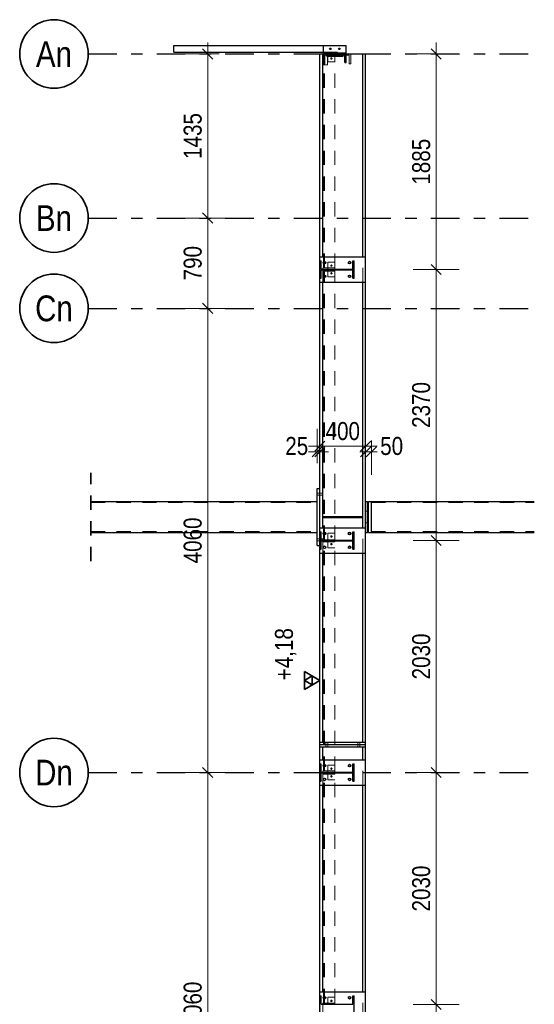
# Model space of a CAD drawing. Header units: millimetres. Extents: x -39 to 84, y 0 to 66.
# Tile 35 of 92: x -9.13 to -4.62, y 28.61 to 37.22. Entities that reach past the tile are written whole.
import ezdxf
from ezdxf.enums import TextEntityAlignment as Align

# ---------------------------------------------------------------- set-up
doc = ezdxf.new("R2010")
doc.units = ezdxf.units.MM
doc.linetypes.add('DASHDOT', pattern=[1, 0.5, -0.25, 0, -0.25])
doc.linetypes.add('HIDDEN', pattern=[0.375, 0.25, -0.125])
for name, color, linetype, lineweight in [('01_Neubau Raumschraffuren', 7, 'Continuous', 20), ('2D-NovaObj-A_Wanddurchbruch', 7, 'Continuous', 20), ('Achsen', 7, 'Continuous', 20), ('Geschnittene Kanten', 7, 'Continuous', 20), ('Schraffuren', 7, 'Continuous', 20)]:
    doc.layers.add(name, color=color, linetype=linetype, lineweight=lineweight)
doc.styles.add('Arial Narrow', font='ARIALN.TTF')
doc.dimstyles.new('Arch_Strakon_dimstyle', dxfattribs={"dimtxt": 15.75, "dimasz": 1, "dimexe": 1.25, "dimexo": 0.0625, "dimgap": 1, "dimtad": 0, "dimdec": 5, "dimzin": 12, "dimdsep": 46, "dimtxsty": 'Arial Narrow', "dimblk": 'Arrowhead_Tick', "dimsah": 1, "dimcen": 0, "dimse1": 1, "dimse2": 1, "dimclrd": 6, "dimclrt": 2, "dimazin": 0, "dimtfac": 1, "dimtdec": 4, "dimtmove": 0, "dimatfit": 3, "dimldrblk": 'NONE', "dimfxl": 1, "dimtvp": 1, "dimtolj": 1, "dimtzin": 0, "dimlwd": 13, "dimarcsym": 2})

# ---------------------------------------------------------------- blocks, each defined once
blk = doc.blocks.new('Arrowhead_Tick')
at = {"color": 0, "linetype": 'Continuous', "lineweight": -2}
for p, q in [((0, 20), (0, -10)), ((-1, 0), (0, 0)), ((10, 0), (0, 0))]:
    blk.add_line(p, q, dxfattribs=at)
at = {"color": 2, "linetype": 'Continuous', "lineweight": 35}
blk.add_line((4.42, 4.42), (-4.42, -4.42), dxfattribs=at)
blk = doc.blocks.new('*D78')
at = {"layer": '2D-NovaObj-A_Wanddurchbruch', "color": 6, "linetype": 'Continuous', "lineweight": 13}
blk.add_line((-7.4836, 26.5859), (-7.4836, 30.6259), dxfattribs=at)
at = {"layer": 'Defpoints', "color": 0}
for p in [(-8.5291, 30.6359), (-7.4836, 30.6359), (-8.5291, 26.5759)]:
    blk.add_point(p, dxfattribs=at)
at = {"layer": '2D-NovaObj-A_Wanddurchbruch', "color": 6, "lineweight": 13, "xscale": 0.01, "yscale": 0.01, "zscale": 0.01}
for p, rotation in [((-7.4836, 30.6359), 90), ((-7.4836, 26.5759), 270)]:
    blk.add_blockref('Arrowhead_Tick', p, dxfattribs=dict(at, rotation=rotation))
at = {"layer": '2D-NovaObj-A_Wanddurchbruch', "color": 2, "lineweight": 35, "insert": (-7.614, 28.6059), "char_height": 0.1575, "attachment_point": 5, "rotation": 90, "style": 'Arial Narrow'}
blk.add_mtext('\\A1;4060', dxfattribs=at)
blk = doc.blocks.new('_None')
blk = doc.blocks.new('*D79')
at = {"layer": '2D-NovaObj-A_Wanddurchbruch', "color": 6, "linetype": 'Continuous', "lineweight": 13}
blk.add_line((-7.4836, 30.6459), (-7.4836, 34.6859), dxfattribs=at)
at = {"layer": 'Defpoints', "color": 0}
for p in [(-8.5291, 34.6959), (-7.4836, 34.6959), (-8.5291, 30.6359)]:
    blk.add_point(p, dxfattribs=at)
at = {"layer": '2D-NovaObj-A_Wanddurchbruch', "color": 6, "lineweight": 13, "xscale": 0.01, "yscale": 0.01, "zscale": 0.01}
for p, rotation in [((-7.4836, 34.6959), 90), ((-7.4836, 30.6359), 270)]:
    blk.add_blockref('Arrowhead_Tick', p, dxfattribs=dict(at, rotation=rotation))
at = {"layer": '2D-NovaObj-A_Wanddurchbruch', "color": 2, "lineweight": 35, "insert": (-7.614, 32.6659), "char_height": 0.1575, "attachment_point": 5, "rotation": 90, "style": 'Arial Narrow'}
blk.add_mtext('\\A1;4060', dxfattribs=at)
blk = doc.blocks.new('*D80')
at = {"layer": '2D-NovaObj-A_Wanddurchbruch', "color": 6, "linetype": 'Continuous', "lineweight": 13}
blk.add_line((-7.4836, 34.7059), (-7.4836, 35.4759), dxfattribs=at)
at = {"layer": 'Defpoints', "color": 0}
for p in [(-8.5291, 35.4859), (-7.4836, 35.4859), (-8.5291, 34.6959)]:
    blk.add_point(p, dxfattribs=at)
at = {"layer": '2D-NovaObj-A_Wanddurchbruch', "color": 6, "lineweight": 13, "xscale": 0.01, "yscale": 0.01, "zscale": 0.01}
for p, rotation in [((-7.4836, 35.4859), 90), ((-7.4836, 34.6959), 270)]:
    blk.add_blockref('Arrowhead_Tick', p, dxfattribs=dict(at, rotation=rotation))
at = {"layer": '2D-NovaObj-A_Wanddurchbruch', "color": 2, "lineweight": 35, "insert": (-7.614, 35.0909), "char_height": 0.1575, "attachment_point": 5, "rotation": 90, "style": 'Arial Narrow'}
blk.add_mtext('\\A1;790', dxfattribs=at)
blk = doc.blocks.new('*D81')
at = {"layer": '2D-NovaObj-A_Wanddurchbruch', "color": 6, "linetype": 'Continuous', "lineweight": 13}
blk.add_line((-7.4836, 35.4959), (-7.4836, 36.9109), dxfattribs=at)
at = {"layer": 'Defpoints', "color": 0}
for p in [(-8.5291, 36.9209), (-7.4836, 36.9209), (-8.5291, 35.4859)]:
    blk.add_point(p, dxfattribs=at)
at = {"layer": '2D-NovaObj-A_Wanddurchbruch', "color": 6, "lineweight": 13, "xscale": 0.01, "yscale": 0.01, "zscale": 0.01}
for p, rotation in [((-7.4836, 36.9209), 89.9999999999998), ((-7.4836, 35.4859), 269.9999999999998)]:
    blk.add_blockref('Arrowhead_Tick', p, dxfattribs=dict(at, rotation=rotation))
at = {"layer": '2D-NovaObj-A_Wanddurchbruch', "color": 2, "lineweight": 35, "insert": (-7.614, 36.2034), "char_height": 0.1575, "attachment_point": 5, "rotation": 90, "style": 'Arial Narrow'}
blk.add_mtext('\\A1;1435', dxfattribs=at)
blk = doc.blocks.new('*D93')
at = {"layer": '2D-NovaObj-A_Wanddurchbruch', "color": 6, "linetype": 'Continuous', "lineweight": 13}
blk.add_line((-5.4836, 26.5859), (-5.4836, 28.5959), dxfattribs=at)
at = {"layer": 'Defpoints', "color": 0}
for p in [(-6.201, 28.6059), (-5.4836, 28.6059), (-6.201, 26.5759)]:
    blk.add_point(p, dxfattribs=at)
at = {"layer": '2D-NovaObj-A_Wanddurchbruch', "color": 6, "lineweight": 13, "xscale": 0.01, "yscale": 0.01, "zscale": 0.01}
for p, rotation in [((-5.4836, 28.6059), 90), ((-5.4836, 26.5759), 270)]:
    blk.add_blockref('Arrowhead_Tick', p, dxfattribs=dict(at, rotation=rotation))
at = {"layer": '2D-NovaObj-A_Wanddurchbruch', "color": 2, "lineweight": 35, "insert": (-5.614, 27.5909), "char_height": 0.1575, "attachment_point": 5, "rotation": 90, "style": 'Arial Narrow'}
blk.add_mtext('\\A1;2030', dxfattribs=at)
blk = doc.blocks.new('*D94')
at = {"layer": '2D-NovaObj-A_Wanddurchbruch', "color": 6, "linetype": 'Continuous', "lineweight": 13}
blk.add_line((-5.4836, 28.6159), (-5.4836, 30.6259), dxfattribs=at)
at = {"layer": 'Defpoints', "color": 0}
for p in [(-5.9771, 30.6359), (-5.4836, 30.6359), (-6.201, 28.6059)]:
    blk.add_point(p, dxfattribs=at)
at = {"layer": '2D-NovaObj-A_Wanddurchbruch', "color": 6, "lineweight": 13, "xscale": 0.01, "yscale": 0.01, "zscale": 0.01}
for p, rotation in [((-5.4836, 30.6359), 90), ((-5.4836, 28.6059), 270)]:
    blk.add_blockref('Arrowhead_Tick', p, dxfattribs=dict(at, rotation=rotation))
at = {"layer": '2D-NovaObj-A_Wanddurchbruch', "color": 2, "lineweight": 35, "insert": (-5.614, 29.6209), "char_height": 0.1575, "attachment_point": 5, "rotation": 90, "style": 'Arial Narrow'}
blk.add_mtext('\\A1;2030', dxfattribs=at)
blk = doc.blocks.new('*D95')
at = {"layer": '2D-NovaObj-A_Wanddurchbruch', "color": 6, "linetype": 'Continuous', "lineweight": 13}
blk.add_line((-5.4836, 30.6459), (-5.4836, 32.6559), dxfattribs=at)
at = {"layer": 'Defpoints', "color": 0}
for p in [(-6.201, 32.6659), (-5.4836, 32.6659), (-5.9771, 30.6359)]:
    blk.add_point(p, dxfattribs=at)
at = {"layer": '2D-NovaObj-A_Wanddurchbruch', "color": 6, "lineweight": 13, "xscale": 0.01, "yscale": 0.01, "zscale": 0.01}
for p, rotation in [((-5.4836, 32.6659), 90), ((-5.4836, 30.6359), 270)]:
    blk.add_blockref('Arrowhead_Tick', p, dxfattribs=dict(at, rotation=rotation))
at = {"layer": '2D-NovaObj-A_Wanddurchbruch', "color": 2, "lineweight": 35, "insert": (-5.614, 31.6509), "char_height": 0.1575, "attachment_point": 5, "rotation": 90, "style": 'Arial Narrow'}
blk.add_mtext('\\A1;2030', dxfattribs=at)
blk = doc.blocks.new('*D96')
at = {"layer": '2D-NovaObj-A_Wanddurchbruch', "color": 6, "linetype": 'Continuous', "lineweight": 13}
blk.add_line((-5.4836, 32.6759), (-5.4836, 35.0259), dxfattribs=at)
at = {"layer": 'Defpoints', "color": 0}
for p in [(-6.201, 35.0359), (-5.4836, 35.0359), (-6.201, 32.6659)]:
    blk.add_point(p, dxfattribs=at)
at = {"layer": '2D-NovaObj-A_Wanddurchbruch', "color": 6, "lineweight": 13, "xscale": 0.01, "yscale": 0.01, "zscale": 0.01}
for p, rotation in [((-5.4836, 35.0359), 90), ((-5.4836, 32.6659), 270)]:
    blk.add_blockref('Arrowhead_Tick', p, dxfattribs=dict(at, rotation=rotation))
at = {"layer": '2D-NovaObj-A_Wanddurchbruch', "color": 2, "lineweight": 35, "insert": (-5.614, 33.8509), "char_height": 0.1575, "attachment_point": 5, "rotation": 90, "style": 'Arial Narrow'}
blk.add_mtext('\\A1;2370', dxfattribs=at)
blk = doc.blocks.new('*D97')
at = {"layer": '2D-NovaObj-A_Wanddurchbruch', "color": 6, "linetype": 'Continuous', "lineweight": 13}
blk.add_line((-5.4836, 35.0459), (-5.4836, 36.9109), dxfattribs=at)
at = {"layer": 'Defpoints', "color": 0}
for p in [(-6.231, 36.9209), (-5.4836, 36.9209), (-6.201, 35.0359)]:
    blk.add_point(p, dxfattribs=at)
at = {"layer": '2D-NovaObj-A_Wanddurchbruch', "color": 6, "lineweight": 13, "xscale": 0.01, "yscale": 0.01, "zscale": 0.01}
for p, rotation in [((-5.4836, 36.9209), 89.99999999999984), ((-5.4836, 35.0359), 269.9999999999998)]:
    blk.add_blockref('Arrowhead_Tick', p, dxfattribs=dict(at, rotation=rotation))
at = {"layer": '2D-NovaObj-A_Wanddurchbruch', "color": 2, "lineweight": 35, "insert": (-5.614, 35.9784), "char_height": 0.1575, "attachment_point": 5, "rotation": 90, "style": 'Arial Narrow'}
blk.add_mtext('\\A1;1885', dxfattribs=at)
blk = doc.blocks.new('*D118')
at = {"color": 6, "linetype": 'Continuous', "lineweight": 13}
for p, q in [((-6.536, 33.4411), (-6.546, 33.4411)), ((-6.526, 33.4411), (-6.501, 33.4411)), ((-6.491, 33.4411), (-6.481, 33.4411))]:
    blk.add_line(p, q, dxfattribs=at)
at = {"layer": 'Defpoints', "color": 0}
for p in [(-6.501, 33.4411), (-6.501, 33.1207), (-6.526, 32.6623)]:
    blk.add_point(p, dxfattribs=at)
at = {"color": 6, "lineweight": 13, "xscale": 0.01, "yscale": 0.01, "zscale": 0.01}
blk.add_blockref('Arrowhead_Tick', (-6.526, 33.4411), dxfattribs=at)
at = {"color": 6, "lineweight": 13, "xscale": 0.01, "yscale": 0.01, "zscale": 0.01, "rotation": 180}
blk.add_blockref('Arrowhead_Tick', (-6.501, 33.4411), dxfattribs=at)
at = {"color": 2, "lineweight": 35, "insert": (-6.7039, 33.4911), "char_height": 0.1575, "attachment_point": 5, "style": 'Arial Narrow'}
blk.add_mtext('\\A1;25', dxfattribs=at)
blk = doc.blocks.new('*D119')
at = {"color": 6, "linetype": 'Continuous', "lineweight": 13}
blk.add_line((-6.491, 33.4911), (-6.111, 33.4911), dxfattribs=at)
at = {"layer": 'Defpoints', "color": 0}
for p in [(-6.101, 33.4911), (-6.501, 33.1207), (-6.101, 32.7759)]:
    blk.add_point(p, dxfattribs=at)
at = {"color": 6, "lineweight": 13, "xscale": 0.01, "yscale": 0.01, "zscale": 0.01}
blk.add_blockref('Arrowhead_Tick', (-6.101, 33.4911), dxfattribs=at)
at = {"color": 6, "lineweight": 13, "xscale": 0.01, "yscale": 0.01, "zscale": 0.01, "rotation": 180}
blk.add_blockref('Arrowhead_Tick', (-6.501, 33.4911), dxfattribs=at)
at = {"color": 2, "lineweight": 35, "insert": (-6.301, 33.6215), "char_height": 0.1575, "attachment_point": 5, "style": 'Arial Narrow'}
blk.add_mtext('\\A1;400', dxfattribs=at)
blk = doc.blocks.new('*D120')
at = {"color": 6, "linetype": 'Continuous', "lineweight": 13}
for p, q in [((-6.111, 33.4411), (-6.121, 33.4411)), ((-6.101, 33.4411), (-6.051, 33.4411)), ((-6.041, 33.4411), (-6.031, 33.4411))]:
    blk.add_line(p, q, dxfattribs=at)
at = {"layer": 'Defpoints', "color": 0}
for p in [(-6.051, 33.4411), (-6.101, 32.7759), (-6.051, 32.7342)]:
    blk.add_point(p, dxfattribs=at)
at = {"color": 6, "lineweight": 13, "xscale": 0.01, "yscale": 0.01, "zscale": 0.01}
blk.add_blockref('Arrowhead_Tick', (-6.101, 33.4411), dxfattribs=at)
at = {"color": 6, "lineweight": 13, "xscale": 0.01, "yscale": 0.01, "zscale": 0.01, "rotation": 180}
blk.add_blockref('Arrowhead_Tick', (-6.051, 33.4411), dxfattribs=at)
at = {"color": 2, "lineweight": 35, "insert": (-5.873, 33.4911), "char_height": 0.1575, "attachment_point": 5, "style": 'Arial Narrow'}
blk.add_mtext('\\A1;50', dxfattribs=at)

msp = doc.modelspace()

# ---------------------------------------------------------------- hatches: boundary and pattern name
at = {"layer": 'Schraffuren', "lineweight": 13, "true_color": 0x4682b4}
for points in [[(-6.2824718, 36.8458999), (-6.2709718, 36.8458999), (-6.2709718, 36.9208999), (-6.4709718, 36.9208999), (-6.4709718, 36.8458999), (-6.4594718, 36.8458999), (-6.4594718, 36.9123999), (-6.2824718, 36.9123999)], [(-6.2116718, 34.96093), (-6.2009718, 34.96093), (-6.2009718, 35.11093), (-6.2116718, 35.11093), (-6.2116718, 35.03948), (-6.4902718, 35.03948), (-6.4902718, 35.11093), (-6.5009718, 35.11093), (-6.5009718, 34.96093), (-6.4902718, 34.96093), (-6.4902718, 35.03238), (-6.2116718, 35.03238)], [(-6.2116718, 32.5908999), (-6.2009718, 32.5908999), (-6.2009718, 32.7408999), (-6.2116718, 32.7408999), (-6.2116718, 32.6694499), (-6.4902718, 32.6694499), (-6.4902718, 32.7408999), (-6.5009718, 32.7408999), (-6.5009718, 32.5908999), (-6.4902718, 32.5908999), (-6.4902718, 32.6623499), (-6.2116718, 32.6623499)], [(-6.2116718, 30.5608999), (-6.2009718, 30.5608999), (-6.2009718, 30.7108999), (-6.2116718, 30.7108999), (-6.2116718, 30.6394499), (-6.4902718, 30.6394499), (-6.4902718, 30.7108999), (-6.5009718, 30.7108999), (-6.5009718, 30.5608999), (-6.4902718, 30.5608999), (-6.4902718, 30.6323499), (-6.2116718, 30.6323499)], [(-6.2116718, 28.5308999), (-6.2009718, 28.5308999), (-6.2009718, 28.6808999), (-6.2116718, 28.6808999), (-6.2116718, 28.6094499), (-6.4902718, 28.6094499), (-6.4902718, 28.6808999), (-6.5009718, 28.6808999), (-6.5009718, 28.5308999), (-6.4902718, 28.5308999), (-6.4902718, 28.6023499), (-6.2116718, 28.6023499)]]:
    msp.add_hatch(color=145, dxfattribs=at).paths.add_polyline_path(points)

# ---------------------------------------------------------------- linework, layer by layer
at = {"color": 3, "linetype": 'Continuous', "lineweight": 25}
for p, q in [((-7.7809718, 36.9358999), (-7.7809718, 36.9958999)), ((-7.7809718, 36.9958999), (-6.4709718, 36.9958999)), ((-6.4709718, 36.9308999), (-6.4709718, 36.9958999)), ((-6.4709718, 36.9958999), (-6.2709718, 36.9958999)), ((-6.2709718, 36.9308999), (-6.2709718, 36.9958999)), ((-7.7809718, 36.9358999), (-6.4709718, 36.9358999)), ((-6.5009718, 35.14593), (-6.5009718, 36.9208999)), ((-6.5009718, 36.9208999), (-6.4769718, 36.9208999)), ((-6.4769718, 35.14593), (-6.4769718, 36.9208999)), ((-6.4769718, 36.9208999), (-6.4709718, 36.9208999)), ((-6.4709718, 36.9208999), (-6.4709718, 36.9308999)), ((-6.4709718, 36.9308999), (-6.2709718, 36.9308999)), ((-6.4409718, 36.9023999), (-6.4409718, 36.9123999)), ((-6.4409718, 36.9023999), (-6.3009718, 36.9023999)), ((-6.3009718, 36.9023999), (-6.3009718, 36.9123999)), ((-6.2709718, 36.9208999), (-6.2709718, 36.9308999)), ((-6.2709718, 36.9208999), (-6.1249718, 36.9208999)), ((-6.1249718, 35.14593), (-6.1249718, 36.9208999)), ((-6.1249718, 36.9208999), (-6.1009718, 36.9208999)), ((-6.1009718, 35.14593), (-6.1009718, 36.9208999)), ((-6.5009718, 35.11093), (-6.5009718, 35.14593)), ((-6.5009718, 35.14593), (-6.1009718, 35.14593)), ((-6.1009718, 34.92593), (-6.1009718, 35.14593)), ((-6.5009718, 34.92593), (-6.5009718, 34.96093)), ((-6.5009718, 33.1207158), (-6.5009718, 34.92593)), ((-6.5009718, 34.92593), (-6.1009718, 34.92593)), ((-6.4769718, 32.8757158), (-6.4769718, 34.92593)), ((-6.1249718, 32.8757158), (-6.1249718, 34.92593)), ((-6.1009718, 32.7758999), (-6.1009718, 34.92593)), ((-6.5259718, 32.6207158), (-6.5259718, 33.1207158)), ((-6.5259718, 33.1207158), (-6.5009718, 33.1207158)), ((-6.5009718, 32.7758999), (-6.5009718, 33.1207158)), ((-8.5053429, 33.0072158), (-6.5259718, 33.0072158)), ((-6.1009718, 33.0061672), (-6.0859718, 33.0061672)), ((-6.0859718, 33.0058896), (-6.0859718, 33.0061672)), ((-6.0859718, 33.0004173), (-6.0859718, 33.0058896)), ((-6.0859718, 32.9899606), (-6.0859718, 33.0004173)), ((-6.0859718, 32.9749215), (-6.0859718, 32.9899606)), ((-6.0759718, 33.0058896), (-6.0759718, 33.0061672)), ((-6.0759718, 33.0061672), (-6.0509718, 33.0061672)), ((-6.0759718, 33.0004173), (-6.0759718, 33.0058896)), ((-6.0759718, 32.9899606), (-6.0759718, 33.0004173)), ((-6.0759718, 32.9749215), (-6.0759718, 32.9899606)), ((-6.0509718, 33.0072158), (-4.6243362, 33.0072158)), ((-6.0509718, 33.0059044), (-6.0509718, 33.0072158)), ((-6.0509718, 33.0058896), (-6.0509718, 33.0059044)), ((-6.0509718, 33.0056535), (-6.0509718, 33.0058896)), ((-6.0509718, 33.004593), (-6.0509718, 33.0056535)), ((-6.0509718, 33.0007092), (-6.0509718, 33.004593)), ((-6.0509718, 33.0004173), (-6.0509718, 33.0007092)), ((-6.0509718, 32.9999662), (-6.0509718, 33.0004173)), ((-6.0509718, 32.9968253), (-6.0509718, 32.9999662)), ((-6.0509718, 32.9905184), (-6.0509718, 32.9968253)), ((-6.0509718, 32.9899606), (-6.0509718, 32.9905184)), ((-6.0509718, 32.9893119), (-6.0509718, 32.9899606)), ((-6.0509718, 32.9842114), (-6.0509718, 32.9893119)), ((-6.0859718, 32.9558777), (-6.0859718, 32.9749215)), ((-6.0859718, 32.9335613), (-6.0859718, 32.9558777)), ((-6.0859718, 32.9088297), (-6.0859718, 32.9335613)), ((-6.0859718, 32.9207158), (-6.0759718, 32.9207158)), ((-6.0859718, 32.8826335), (-6.0859718, 32.9088297)), ((-6.0759718, 32.9558777), (-6.0759718, 32.9749215)), ((-6.0759718, 32.9335613), (-6.0759718, 32.9558777)), ((-6.0759718, 32.9088297), (-6.0759718, 32.9335613)), ((-6.0759718, 32.8826335), (-6.0759718, 32.9088297)), ((-6.0509718, 32.9757236), (-6.0509718, 32.9842114)), ((-6.0509718, 32.9749215), (-6.0509718, 32.9757236)), ((-6.0509718, 32.9741), (-6.0509718, 32.9749215)), ((-6.0509718, 32.9672359), (-6.0509718, 32.9741)), ((-6.0509718, 32.9568935), (-6.0509718, 32.9672359)), ((-6.0509718, 32.9558777), (-6.0509718, 32.9568935)), ((-6.0509718, 32.9549151), (-6.0509718, 32.9558777)), ((-6.0509718, 32.9465511), (-6.0509718, 32.9549151)), ((-6.0509718, 32.9347516), (-6.0509718, 32.9465511)), ((-6.0509718, 32.9335613), (-6.0509718, 32.9347516)), ((-6.0509718, 32.9324945), (-6.0509718, 32.9335613)), ((-6.0509718, 32.9229521), (-6.0509718, 32.9324945)), ((-6.0509718, 32.9101488), (-6.0509718, 32.9229521)), ((-6.0509718, 32.9088297), (-6.0509718, 32.9101488)), ((-6.0509718, 32.9076997), (-6.0509718, 32.9088297)), ((-6.0509718, 32.8973456), (-6.0509718, 32.9076997)), ((-6.4769718, 32.8657158), (-6.4769718, 32.8757158)), ((-6.4769718, 32.8757158), (-6.1249718, 32.8757158)), ((-6.4769718, 32.7758999), (-6.4769718, 32.8657158)), ((-6.4769718, 32.8657158), (-6.1249718, 32.8657158)), ((-6.1249718, 32.8657158), (-6.1249718, 32.8757158)), ((-6.1249718, 32.7758999), (-6.1249718, 32.8657158)), ((-6.0859718, 32.8559792), (-6.0859718, 32.8826335)), ((-6.0859718, 32.8298913), (-6.0859718, 32.8559792)), ((-6.0859718, 32.8053722), (-6.0859718, 32.8298913)), ((-6.0859718, 32.8207158), (-6.0759718, 32.8207158)), ((-6.0759718, 32.8559792), (-6.0759718, 32.8826335)), ((-6.0759718, 32.8298913), (-6.0759718, 32.8559792)), ((-6.0759718, 32.8053722), (-6.0759718, 32.8298913)), ((-6.0509718, 32.8840307), (-6.0509718, 32.8973456)), ((-6.0509718, 32.8826335), (-6.0509718, 32.8840307)), ((-6.0509718, 32.8814837), (-6.0509718, 32.8826335)), ((-6.0509718, 32.8707158), (-6.0509718, 32.8814837)), ((-6.0509718, 32.8574009), (-6.0509718, 32.8707158)), ((-6.0509718, 32.8559792), (-6.0509718, 32.8574009)), ((-6.0509718, 32.8548539), (-6.0509718, 32.8559792)), ((-6.0509718, 32.844086), (-6.0509718, 32.8548539)), ((-6.0509718, 32.8312827), (-6.0509718, 32.844086)), ((-6.0509718, 32.8298913), (-6.0509718, 32.8312827)), ((-6.0509718, 32.8288336), (-6.0509718, 32.8298913)), ((-6.0509718, 32.8184795), (-6.0509718, 32.8288336)), ((-6.0509718, 32.80668), (-6.0509718, 32.8184795)), ((-8.5053429, 32.7342158), (-6.5259718, 32.7342158)), ((-6.5009718, 32.7408999), (-6.5009718, 32.7758999)), ((-6.5009718, 32.7758999), (-6.1009718, 32.7758999)), ((-6.1009718, 32.5558999), (-6.1009718, 32.7758999)), ((-6.1009718, 32.7352644), (-6.0859718, 32.7352644)), ((-6.0859718, 32.7833642), (-6.0859718, 32.8053722)), ((-6.0859718, 32.7647131), (-6.0859718, 32.7833642)), ((-6.0859718, 32.7501357), (-6.0859718, 32.7647131)), ((-6.0859718, 32.740192), (-6.0859718, 32.7501357)), ((-6.0859718, 32.7352644), (-6.0859718, 32.740192)), ((-6.0759718, 32.7833642), (-6.0759718, 32.8053722)), ((-6.0759718, 32.7647131), (-6.0759718, 32.7833642)), ((-6.0759718, 32.7501357), (-6.0759718, 32.7647131)), ((-6.0759718, 32.740192), (-6.0759718, 32.7501357)), ((-6.0759718, 32.7352644), (-6.0759718, 32.740192)), ((-6.0759718, 32.7352644), (-6.0509718, 32.7352644)), ((-6.0509718, 32.8053722), (-6.0509718, 32.80668)), ((-6.0509718, 32.8044229), (-6.0509718, 32.8053722)), ((-6.0509718, 32.7948804), (-6.0509718, 32.8044229)), ((-6.0509718, 32.7845381), (-6.0509718, 32.7948804)), ((-6.0509718, 32.7833642), (-6.0509718, 32.7845381)), ((-6.0509718, 32.7825597), (-6.0509718, 32.7833642)), ((-6.0509718, 32.7741957), (-6.0509718, 32.7825597)), ((-6.0509718, 32.7657079), (-6.0509718, 32.7741957)), ((-6.0509718, 32.7647131), (-6.0509718, 32.7657079)), ((-6.0509718, 32.7640843), (-6.0509718, 32.7647131)), ((-6.0509718, 32.7572202), (-6.0509718, 32.7640843)), ((-6.0509718, 32.7509132), (-6.0509718, 32.7572202)), ((-6.0509718, 32.7501357), (-6.0509718, 32.7509132)), ((-6.0509718, 32.7497068), (-6.0509718, 32.7501357)), ((-6.0509718, 32.7446062), (-6.0509718, 32.7497068)), ((-6.0509718, 32.7407224), (-6.0509718, 32.7446062)), ((-6.0509718, 32.740192), (-6.0509718, 32.7407224)), ((-6.0509718, 32.7399795), (-6.0509718, 32.740192)), ((-6.0509718, 32.7368386), (-6.0509718, 32.7399795)), ((-6.0509718, 32.7355272), (-6.0509718, 32.7368386)), ((-6.0509718, 32.7352644), (-6.0509718, 32.7355272)), ((-6.0509718, 32.7342158), (-6.0509718, 32.7352644)), ((-6.0509718, 32.7342158), (-4.6243362, 32.7342158)), ((-6.5259718, 32.6207158), (-6.5009718, 32.6207158)), ((-6.5009718, 32.5558999), (-6.5009718, 32.5908999)), ((-6.5009718, 30.9008999), (-6.5009718, 32.5558999)), ((-6.5009718, 32.5558999), (-6.1009718, 32.5558999)), ((-6.4769718, 30.9008999), (-6.4769718, 32.5558999)), ((-6.1249718, 30.9008999), (-6.1249718, 32.5558999)), ((-6.1009718, 30.9008999), (-6.1009718, 32.5558999)), ((-6.5009718, 31.3623383), (-6.5009718, 31.8915058)), ((-6.5009718, 30.8808999), (-6.5009718, 30.9008999)), ((-6.5009718, 30.9008999), (-6.4769718, 30.9008999)), ((-6.5009718, 30.8608999), (-6.5009718, 30.8808999)), ((-6.5009718, 30.8808999), (-6.1009707, 30.8808999)), ((-6.5009718, 30.7458999), (-6.5009718, 30.8608999)), ((-6.5009718, 30.8608999), (-6.4769718, 30.8608999)), ((-6.4769718, 30.9008999), (-6.1249718, 30.9008999)), ((-6.4769718, 30.7458999), (-6.4769718, 30.8608999)), ((-6.4769718, 30.8608999), (-6.1249718, 30.8608999)), ((-6.1249718, 30.9008999), (-6.1009718, 30.9008999)), ((-6.1249718, 30.7458999), (-6.1249718, 30.8608999)), ((-6.1249718, 30.8608999), (-6.1009718, 30.8608999)), ((-6.1009718, 30.8808999), (-6.1009718, 30.9008999)), ((-6.1009718, 30.8608999), (-6.1009718, 30.8808999)), ((-6.1009718, 30.7458999), (-6.1009718, 30.8608999)), ((-6.5009718, 30.7108999), (-6.5009718, 30.7458999)), ((-6.5009718, 30.7458999), (-6.1009718, 30.7458999)), ((-6.1009718, 30.5258999), (-6.1009718, 30.7458999)), ((-6.5009718, 30.5258999), (-6.5009718, 30.5608999)), ((-6.5009718, 28.7158999), (-6.5009718, 30.5258999)), ((-6.5009718, 30.5258999), (-6.1009718, 30.5258999)), ((-6.4769718, 28.7158999), (-6.4769718, 30.5258999)), ((-6.1249718, 28.7158999), (-6.1249718, 30.5258999)), ((-6.1009718, 28.7158999), (-6.1009718, 30.5258999)), ((-6.5009718, 28.6808999), (-6.5009718, 28.7158999)), ((-6.5009718, 28.7158999), (-6.1009718, 28.7158999)), ((-6.1009718, 28.4958999), (-6.1009718, 28.7158999))]:
    msp.add_line(p, q, dxfattribs=at)
at = {"color": 3, "linetype": 'DASHDOT', "lineweight": 25, "ltscale": 0.5}
for p, q in [((-8.5291243, 36.9208999), (-4.6243362, 36.9208999)), ((-8.5291243, 35.4858999), (-4.6243362, 35.4858999)), ((-8.5291243, 34.6958999), (-4.6243362, 34.6958999)), ((-8.5291243, 30.6358999), (-4.6243362, 30.6358999))]:
    msp.add_line(p, q, dxfattribs=at)
at = {"color": 3, "linetype": 'HIDDEN', "lineweight": 25, "ltscale": 0.5}
msp.add_line((-6.3986702, 36.8757127), (-6.39867, 36.8757126), dxfattribs=at)
at = {"color": 2, "linetype": 'HIDDEN', "lineweight": 35, "ltscale": 0.5}
msp.add_line((-8.5053429, 32.4842158), (-8.5053429, 33.2572158), dxfattribs=at)
at = {"color": 2, "linetype": 'Continuous', "lineweight": 35}
for p, q in [((-6.5009718, 31.4410883), (-6.6373668, 31.5198383)), ((-6.6373668, 31.5198383), (-6.6373668, 31.3623383)), ((-6.5691693, 31.4804633), (-6.6373668, 31.4410883)), ((-6.6373668, 31.3623383), (-6.5009718, 31.4410883)), ((-6.6373668, 31.4410883), (-6.5691693, 31.4017133)), ((-6.5691693, 31.4017133), (-6.5691693, 31.4804633))]:
    msp.add_line(p, q, dxfattribs=at)
at = {"color": 3, "linetype": 'Continuous', "lineweight": 25}
for centre, radius in [((-6.4109718, 36.9658999), 0.00652), ((-6.3309718, 36.9658999), 0.00652), ((-6.4609718, 35.09593), 0.0115), ((-6.2409718, 35.09593), 0.0115), ((-6.4609718, 34.97593), 0.0115), ((-6.2409718, 34.97593), 0.0115), ((-6.4609718, 32.7258999), 0.0115), ((-6.2409718, 32.7258999), 0.0115), ((-6.4609718, 32.6058999), 0.0115), ((-6.2409718, 32.6058999), 0.0115), ((-6.4609718, 30.6958999), 0.0115), ((-6.2409718, 30.6958999), 0.0115), ((-6.4609718, 30.5758999), 0.0115), ((-6.2409718, 30.5758999), 0.0115), ((-6.4609718, 28.6658999), 0.0115), ((-6.2409718, 28.6658999), 0.0115)]:
    msp.add_circle(centre, radius, dxfattribs=at)
at = {"layer": '01_Neubau Raumschraffuren', "color": 6, "linetype": 'HIDDEN', "lineweight": 13, "ltscale": 0.5}
for p, q in [((-6.4709718, 36.9358999), (-6.2709718, 36.9358999)), ((-6.4579718, 36.8358999), (-6.4579718, 36.9113999)), ((-6.4579718, 36.9113999), (-6.4209718, 36.9113999)), ((-6.4374718, 36.9208999), (-6.4374718, 36.9308999)), ((-6.4374718, 36.9113999), (-6.4374718, 36.9208999)), ((-6.4359718, 36.8257536), (-6.4359718, 36.9012536)), ((-6.4359718, 36.9012536), (-6.3709718, 36.9012536)), ((-6.4309718, 36.9112536), (-6.4309718, 36.9113999)), ((-6.4309718, 36.8512536), (-6.4309718, 36.9112536)), ((-6.4309718, 36.9112536), (-6.3709718, 36.9112536)), ((-6.4244718, 36.9208999), (-6.4244718, 36.9308999)), ((-6.4244718, 36.9113999), (-6.4244718, 36.9208999)), ((-6.4209718, 36.9013999), (-6.4209718, 36.9113999)), ((-6.4209718, 36.9113999), (-6.2809718, 36.9113999)), ((-6.4209718, 36.9013999), (-6.2809718, 36.9013999)), ((-6.4174718, 36.9123999), (-6.4174718, 36.9208999)), ((-6.4174718, 36.9023999), (-6.4174718, 36.9123999)), ((-6.4069718, 36.8813941), (-6.4065174, 36.8836906)), ((-6.4069715, 36.881394), (-6.4065125, 36.8790983)), ((-6.4052184, 36.8856384), (-6.4065171, 36.8836905)), ((-6.4065128, 36.8790984), (-6.4065125, 36.8790983)), ((-6.4065125, 36.8790983), (-6.405033, 36.8768888)), ((-6.4032731, 36.8869409), (-6.4052184, 36.8856384)), ((-6.4032622, 36.8757081), (-6.4050333, 36.8768889)), ((-6.4044718, 36.9123999), (-6.4044718, 36.9208999)), ((-6.4044718, 36.9023999), (-6.4044718, 36.9123999)), ((-6.4032734, 36.886941), (-6.4009778, 36.8874)), ((-6.4032734, 36.886941), (-6.4032731, 36.8869409)), ((-6.4032622, 36.8757081), (-6.4009656, 36.8752536)), ((-6.4009778, 36.8874), (-6.3986812, 36.8869456)), ((-6.4009656, 36.8752536), (-6.3986702, 36.8757127)), ((-6.3967331, 36.8856468), (-6.3986812, 36.8869456)), ((-6.3969009, 36.8768972), (-6.3986702, 36.8757127)), ((-6.3974718, 36.9113999), (-6.3974718, 36.9208999)), ((-6.3974718, 36.9013999), (-6.3974718, 36.9113999)), ((-6.3969012, 36.8768973), (-6.3969009, 36.8768972)), ((-6.395426, 36.8791093), (-6.3969009, 36.8768972)), ((-6.3967331, 36.8856468), (-6.3954305, 36.8837015)), ((-6.3954308, 36.8837016), (-6.3954305, 36.8837015)), ((-6.3954305, 36.8837015), (-6.3949715, 36.8814059)), ((-6.3954263, 36.8791094), (-6.3949718, 36.881406)), ((-6.3844718, 36.9113999), (-6.3844718, 36.9208999)), ((-6.3844718, 36.9013999), (-6.3844718, 36.9113999)), ((-6.3709718, 36.9112536), (-6.3709718, 36.9113999)), ((-6.3709718, 36.9012536), (-6.3709718, 36.9112536)), ((-6.3709718, 35.0500434), (-6.3709718, 36.9012536)), ((-6.3374718, 36.9123999), (-6.3374718, 36.9208999)), ((-6.3374718, 36.9023999), (-6.3374718, 36.9123999)), ((-6.3244718, 36.9123999), (-6.3244718, 36.9208999)), ((-6.3244718, 36.9023999), (-6.3244718, 36.9123999)), ((-6.3174718, 36.9113999), (-6.3174718, 36.9208999)), ((-6.3174718, 36.9013999), (-6.3174718, 36.9113999)), ((-6.3124718, 36.9208999), (-6.3124718, 36.9308999)), ((-6.3124718, 36.9113999), (-6.3124718, 36.9208999)), ((-6.3044718, 36.9113999), (-6.3044718, 36.9208999)), ((-6.3044718, 36.9013999), (-6.3044718, 36.9113999)), ((-6.2994718, 36.9208999), (-6.2994718, 36.9308999)), ((-6.2994718, 36.9113999), (-6.2994718, 36.9208999)), ((-6.2809718, 36.9013999), (-6.2809718, 36.9113999)), ((-6.2809718, 36.9113999), (-6.2439718, 36.9113999)), ((-6.2439718, 36.8358999), (-6.2439718, 36.9113999)), ((-6.2309718, 36.8358999), (-6.2309718, 36.9208999)), ((-6.4709718, 36.8358999), (-6.4709718, 36.8458999)), ((-6.4709718, 36.8358999), (-6.4579718, 36.8358999)), ((-6.4709718, 35.0500434), (-6.4709718, 36.8257536)), ((-6.4709718, 36.8257536), (-6.4599718, 36.8257536)), ((-6.4599718, 35.0500434), (-6.4599718, 36.8257536)), ((-6.4599718, 36.8257536), (-6.4359718, 36.8257536)), ((-6.4309718, 36.8513999), (-6.3709718, 36.8513999)), ((-6.4309718, 36.8512536), (-6.3709718, 36.8512536)), ((-6.2439718, 36.8358999), (-6.2309718, 36.8358999)), ((-6.4769718, 34.92593), (-6.4769718, 35.14593)), ((-6.1249718, 34.92593), (-6.1249718, 35.14593)), ((-6.4309718, 35.03948), (-6.4309718, 35.09948)), ((-6.4309718, 35.09948), (-6.3709718, 35.09948)), ((-6.4032734, 35.0639389), (-6.4032731, 35.063939)), ((-6.3986702, 35.0750209), (-6.39867, 35.075021)), ((-6.4709718, 35.0500434), (-6.4599718, 35.0500434)), ((-6.4709718, 32.6723499), (-6.4709718, 35.02238)), ((-6.4709718, 35.02238), (-6.4599718, 35.02238)), ((-6.4599718, 35.0500434), (-6.3709718, 35.0500434)), ((-6.4599718, 32.6723499), (-6.4599718, 35.02238)), ((-6.4599718, 35.02238), (-6.3709718, 35.02238)), ((-6.4309718, 34.97238), (-6.4309718, 35.03238)), ((-6.4309718, 34.97238), (-6.3709718, 34.97238)), ((-6.4032734, 35.0079211), (-6.4032731, 35.007921)), ((-6.3986702, 34.9968391), (-6.39867, 34.996839)), ((-6.3954308, 35.0046817), (-6.3954305, 35.0046816)), ((-6.3709718, 35.03948), (-6.3709718, 35.0500434)), ((-6.3709718, 35.02238), (-6.3709718, 35.03238)), ((-6.3709718, 32.6723499), (-6.3709718, 35.02238)), ((-6.5259718, 33.0790957), (-6.5009718, 33.0790957)), ((-6.5009718, 33.0790957), (-6.4769718, 33.0790957)), ((-8.5053429, 32.9972158), (-6.5259718, 32.9972158)), ((-6.5259718, 33.0623359), (-6.5009718, 33.0623359)), ((-6.5009718, 33.0623359), (-6.4769718, 33.0623359)), ((-6.0509718, 32.9972158), (-4.6243362, 32.9972158)), ((-6.1009718, 32.9217158), (-6.0859718, 32.9217158)), ((-6.1009718, 32.9207158), (-6.0859718, 32.9207158)), ((-6.4469718, 32.8657158), (-6.4469718, 32.8757158)), ((-6.1549718, 32.8657158), (-6.1549718, 32.8757158)), ((-6.1009718, 32.8207158), (-6.0859718, 32.8207158)), ((-6.1009718, 32.8197158), (-6.0859718, 32.8197158)), ((-8.5053429, 32.7442158), (-6.5259718, 32.7442158)), ((-6.4769718, 32.5558999), (-6.4769718, 32.7758999)), ((-6.4309718, 32.6694499), (-6.4309718, 32.7294499)), ((-6.4309718, 32.7294499), (-6.3709718, 32.7294499)), ((-6.1249718, 32.5558999), (-6.1249718, 32.7758999)), ((-6.0509718, 32.7442158), (-4.6243362, 32.7442158)), ((-6.5259718, 32.6790957), (-6.5009718, 32.6790957)), ((-6.5259718, 32.6623499), (-6.5009718, 32.6623499)), ((-6.5009718, 32.6790957), (-6.4769718, 32.6790957)), ((-6.5009718, 32.6623499), (-6.4902718, 32.6623499)), ((-6.4709718, 32.6723499), (-6.4599718, 32.6723499)), ((-6.4709718, 30.6494499), (-6.4709718, 32.6523499)), ((-6.4709718, 32.6523499), (-6.4599718, 32.6523499)), ((-6.4599718, 32.6723499), (-6.3709718, 32.6723499)), ((-6.4599718, 30.6494499), (-6.4599718, 32.6523499)), ((-6.4599718, 32.6523499), (-6.3709718, 32.6523499)), ((-6.4309718, 32.6023499), (-6.4309718, 32.6623499)), ((-6.4032734, 32.6939088), (-6.4032731, 32.6939089)), ((-6.3986702, 32.7049908), (-6.39867, 32.7049909)), ((-6.3709718, 32.6694499), (-6.3709718, 32.6723499)), ((-6.3709718, 32.6523499), (-6.3709718, 32.6623499)), ((-6.3709718, 30.6494499), (-6.3709718, 32.6523499)), ((-6.4309718, 32.6023499), (-6.3709718, 32.6023499)), ((-6.3986702, 32.626809), (-6.39867, 32.6268089)), ((-6.4494718, 30.8808999), (-6.4494718, 30.9008999)), ((-6.4494718, 30.8608999), (-6.4494718, 30.8808999)), ((-6.4324718, 30.8808999), (-6.4324718, 30.9008999)), ((-6.4324718, 30.8608999), (-6.4324718, 30.8808999)), ((-6.1694707, 30.8808999), (-6.1694707, 30.9008999)), ((-6.1694707, 30.8608999), (-6.1694707, 30.8808999)), ((-6.1524707, 30.8808999), (-6.1524707, 30.9008999)), ((-6.1524707, 30.8608999), (-6.1524707, 30.8808999)), ((-6.4769718, 30.5258999), (-6.4769718, 30.7458999)), ((-6.4309718, 30.6394499), (-6.4309718, 30.6994499)), ((-6.4309718, 30.6994499), (-6.3709718, 30.6994499)), ((-6.3986702, 30.6749908), (-6.39867, 30.6749909)), ((-6.1249718, 30.5258999), (-6.1249718, 30.7458999)), ((-6.4709718, 30.6494499), (-6.4599718, 30.6494499)), ((-6.4709718, 28.6194499), (-6.4709718, 30.6223499)), ((-6.4709718, 30.6223499), (-6.4599718, 30.6223499)), ((-6.4599718, 30.6494499), (-6.3709718, 30.6494499)), ((-6.4599718, 28.6194499), (-6.4599718, 30.6223499)), ((-6.4599718, 30.6223499), (-6.3709718, 30.6223499)), ((-6.4309718, 30.5723499), (-6.4309718, 30.6323499)), ((-6.4032734, 30.607891), (-6.4032731, 30.6078909)), ((-6.3709718, 30.6394499), (-6.3709718, 30.6494499)), ((-6.3709718, 30.6223499), (-6.3709718, 30.6323499)), ((-6.3709718, 28.6194499), (-6.3709718, 30.6223499)), ((-6.4309718, 30.5723499), (-6.3709718, 30.5723499)), ((-6.4769718, 28.4958999), (-6.4769718, 28.7158999)), ((-6.1249718, 28.4958999), (-6.1249718, 28.7158999)), ((-6.4709718, 28.6194499), (-6.4599718, 28.6194499)), ((-6.4599718, 28.6194499), (-6.3709718, 28.6194499)), ((-6.4309718, 28.6094499), (-6.4309718, 28.6694499)), ((-6.4309718, 28.6694499), (-6.3709718, 28.6694499)), ((-6.3986702, 28.6449908), (-6.39867, 28.6449909)), ((-6.3709718, 28.6094499), (-6.3709718, 28.6194499))]:
    msp.add_line(p, q, dxfattribs=at)
for centre, radius in [((-6.4609718, 35.09593), 0.0085), ((-6.4009718, 35.0694799), 0.006), ((-6.2409718, 35.09593), 0.0085), ((-6.4609718, 34.97593), 0.0085), ((-6.4009718, 35.0023801), 0.006), ((-6.2409718, 34.97593), 0.0085), ((-6.4609718, 32.7258999), 0.0085), ((-6.2409718, 32.7258999), 0.0085), ((-6.4009718, 32.6994498), 0.006), ((-6.4609718, 32.6058999), 0.0085), ((-6.4009718, 32.63235), 0.006), ((-6.2409718, 32.6058999), 0.0085), ((-6.4609718, 30.6958999), 0.0085), ((-6.4009718, 30.6694498), 0.006), ((-6.2409718, 30.6958999), 0.0085), ((-6.4609718, 30.5758999), 0.0085), ((-6.4009718, 30.60235), 0.006), ((-6.2409718, 30.5758999), 0.0085), ((-6.4609718, 28.6658999), 0.0085), ((-6.4009718, 28.6394498), 0.006), ((-6.2409718, 28.6658999), 0.0085)]:
    msp.add_circle(centre, radius, dxfattribs=at)
at = {"layer": '2D-NovaObj-A_Wanddurchbruch', "color": 9, "linetype": 'Continuous', "lineweight": 0}
for centre in [(-6.2009718, 35.03593), (-6.2009718, 32.6658999), (-5.9770849, 30.6358999)]:
    msp.add_circle(centre, 0.00111, dxfattribs=at)
at = {"layer": 'Achsen', "color": 2, "linetype": 'Continuous', "lineweight": 35}
for centre in [(-8.8291243, 36.9208917), (-8.8291243, 35.4858917), (-8.8291243, 34.6958917), (-8.8291243, 30.6358917)]:
    msp.add_circle(centre, 0.3, dxfattribs=at)
at = {"layer": 'Geschnittene Kanten', "color": 3, "linetype": 'Continuous', "lineweight": 25}
for p, q in [((-6.4709718, 36.8458999), (-6.4709718, 36.9208999)), ((-6.4709718, 36.9208999), (-6.2709718, 36.9208999)), ((-6.4594718, 36.8458999), (-6.4594718, 36.9123999)), ((-6.4594718, 36.9123999), (-6.2824718, 36.9123999)), ((-6.2824718, 36.8458999), (-6.2824718, 36.9123999)), ((-6.2709718, 36.8458999), (-6.2709718, 36.9208999)), ((-6.4709718, 36.8458999), (-6.4594718, 36.8458999)), ((-6.2824718, 36.8458999), (-6.2709718, 36.8458999)), ((-6.5009718, 34.96093), (-6.5009718, 35.11093)), ((-6.5009718, 35.11093), (-6.4902718, 35.11093)), ((-6.4902718, 35.03948), (-6.4902718, 35.11093)), ((-6.2116718, 35.03948), (-6.2116718, 35.11093)), ((-6.2116718, 35.11093), (-6.2009718, 35.11093)), ((-6.2009718, 34.96093), (-6.2009718, 35.11093)), ((-6.4902718, 35.03948), (-6.2116718, 35.03948)), ((-6.4902718, 34.96093), (-6.4902718, 35.03238)), ((-6.4902718, 35.03238), (-6.2116718, 35.03238)), ((-6.2116718, 34.96093), (-6.2116718, 35.03238)), ((-6.5009718, 34.96093), (-6.4902718, 34.96093)), ((-6.2116718, 34.96093), (-6.2009718, 34.96093)), ((-6.5009718, 32.5908999), (-6.5009718, 32.7408999)), ((-6.5009718, 32.7408999), (-6.4902718, 32.7408999)), ((-6.4902718, 32.6694499), (-6.4902718, 32.7408999)), ((-6.2116718, 32.6694499), (-6.2116718, 32.7408999)), ((-6.2116718, 32.7408999), (-6.2009718, 32.7408999)), ((-6.2009718, 32.5908999), (-6.2009718, 32.7408999)), ((-6.4902718, 32.6694499), (-6.2116718, 32.6694499)), ((-6.4902718, 32.5908999), (-6.4902718, 32.6623499)), ((-6.4902718, 32.6623499), (-6.2116718, 32.6623499)), ((-6.2116718, 32.5908999), (-6.2116718, 32.6623499)), ((-6.5009718, 32.5908999), (-6.4902718, 32.5908999)), ((-6.2116718, 32.5908999), (-6.2009718, 32.5908999)), ((-6.5009718, 30.5608999), (-6.5009718, 30.7108999)), ((-6.5009718, 30.7108999), (-6.4902718, 30.7108999)), ((-6.4902718, 30.6394499), (-6.4902718, 30.7108999)), ((-6.2116718, 30.6394499), (-6.2116718, 30.7108999)), ((-6.2116718, 30.7108999), (-6.2009718, 30.7108999)), ((-6.2009718, 30.5608999), (-6.2009718, 30.7108999)), ((-6.4902718, 30.6394499), (-6.2116718, 30.6394499)), ((-6.4902718, 30.5608999), (-6.4902718, 30.6323499)), ((-6.4902718, 30.6323499), (-6.2116718, 30.6323499)), ((-6.2116718, 30.5608999), (-6.2116718, 30.6323499)), ((-6.5009718, 30.5608999), (-6.4902718, 30.5608999)), ((-6.2116718, 30.5608999), (-6.2009718, 30.5608999)), ((-6.5009718, 28.5308999), (-6.5009718, 28.6808999)), ((-6.5009718, 28.6808999), (-6.4902718, 28.6808999)), ((-6.4902718, 28.6094499), (-6.4902718, 28.6808999)), ((-6.2116718, 28.6094499), (-6.2116718, 28.6808999)), ((-6.2116718, 28.6808999), (-6.2009718, 28.6808999)), ((-6.2009718, 28.5308999), (-6.2009718, 28.6808999)), ((-6.4902718, 28.6094499), (-6.2116718, 28.6094499))]:
    msp.add_line(p, q, dxfattribs=at)

# ---------------------------------------------------------------- texts
at = {"color": 2, "lineweight": 35, "insert": (-6.8947218, 31.3922633), "char_height": 0.1575, "attachment_point": 1, "rotation": 90, "line_spacing_factor": 0.9, "style": 'Arial Narrow'}
msp.add_mtext(' +4,18', dxfattribs=at)
at = {"layer": 'Achsen', "color": 4, "lineweight": 50, "style": 'Arial Narrow'}
for s, p in [('An', (-8.8291243, 36.9200643)), ('Bn', (-8.8291243, 35.4850643)), ('Cn', (-8.8291243, 34.6958917)), ('Dn', (-8.8291243, 30.6350643))]:
    msp.add_text(s, height=0.225, dxfattribs=at).set_placement(p, align=Align.MIDDLE_CENTER)

# ---------------------------------------------------------------- dimensions: what is measured, and where the dimension line sits
at = {"lineweight": 35}
for base, p1, p2, text, override, picture, middle in [((-6.1009718, 33.4910883), (-6.5009718, 33.1207158), (-6.1009718, 32.7758999), '400', {"dimscale": 0.01, "dimtxt": 15.75, "dimasz": 1, "dimgap": 5, "dimtad": 1, "dimjust": 0, "dimtih": 0, "dimtoh": 0, "dimdec": 4, "dimdsep": 46, "dimtxsty": 'Arial Narrow', "dimclrd": 6, "dimclrt": 2, "dimtix": 1, "dimtofl": 255, "dimtmove": 0, "dimatfit": 2, "dimfxl": 0, "dimfxlon": 0, "dimtvp": 31.746032, "dimlwd": 13}, '*D119', (-6.3009718, 33.4910883)), ((-6.5009718, 33.4410883), (-6.5259718, 32.6623499), (-6.5009718, 33.1207158), '25', {"dimscale": 0.01, "dimtxt": 15.75, "dimasz": 1, "dimgap": 5, "dimtad": 1, "dimjust": 0, "dimtih": 0, "dimtoh": 0, "dimdec": 4, "dimdsep": 46, "dimtxsty": 'Arial Narrow', "dimclrd": 6, "dimclrt": 2, "dimtix": 0, "dimtofl": 255, "dimtmove": 2, "dimatfit": 2, "dimfxl": 0, "dimfxlon": 0, "dimtvp": 31.746032, "dimlwd": 13}, '*D118', (-6.7039468, 33.4910883)), ((-6.0509718, 33.4410883), (-6.1009718, 32.7758999), (-6.0509718, 32.7342158), '50', {"dimscale": 0.01, "dimtxt": 15.75, "dimasz": 1, "dimgap": 5, "dimtad": 1, "dimjust": 4, "dimtih": 0, "dimtoh": 0, "dimdec": 4, "dimdsep": 46, "dimtxsty": 'Arial Narrow', "dimclrd": 6, "dimclrt": 2, "dimtix": 0, "dimtofl": 255, "dimtmove": 2, "dimatfit": 2, "dimfxl": 0, "dimfxlon": 0, "dimtvp": 31.746032, "dimlwd": 13}, '*D120', (-5.8729968, 33.4910883))]:
    dim = msp.add_linear_dim(base=base, p1=p1, p2=p2, text=text, dimstyle='Arch_Strakon_dimstyle', override=override, dxfattribs=at)
    dim.commit()
    dim.dimension.update_dxf_attribs({"geometry": picture, "text_midpoint": middle, "dimtype": 160})
at = {"layer": '2D-NovaObj-A_Wanddurchbruch', "lineweight": 35}
for base, p1, p2, text, picture, middle in [((-7.4836151, 36.9208999), (-8.5291243, 35.4858917), (-8.5291243, 36.9208999), '1435', '*D81', (-7.4836151, 36.2033958)), ((-5.4836151, 36.9208999), (-6.2009718, 35.03593), (-6.2309718, 36.9208999), '1885', '*D97', (-5.4836151, 35.978415)), ((-7.4836151, 35.4858917), (-8.5291243, 34.6958917), (-8.5291243, 35.4858917), '790', '*D80', (-7.4836151, 35.0908917)), ((-5.4836151, 35.03593), (-6.2009718, 32.6658999), (-6.2009718, 35.03593), '2370', '*D96', (-5.4836151, 33.850915)), ((-7.4836151, 34.6958917), (-8.5291243, 30.6358917), (-8.5291243, 34.6958917), '4060', '*D79', (-7.4836151, 32.6658917)), ((-5.4836151, 32.6658999), (-5.9770849, 30.6358999), (-6.2009718, 32.6658999), '2030', '*D95', (-5.4836151, 31.6508999)), ((-7.4836151, 30.6358917), (-8.5291243, 26.5758999), (-8.5291243, 30.6358917), '4060', '*D78', (-7.4836151, 28.6058958)), ((-5.4836151, 30.6358999), (-6.2009718, 28.6058999), (-5.9770849, 30.6358999), '2030', '*D94', (-5.4836151, 29.6208999)), ((-5.4836151, 28.6058999), (-6.2009718, 26.5758999), (-6.2009718, 28.6058999), '2030', '*D93', (-5.4836151, 27.5908999))]:
    dim = msp.add_linear_dim(base=base, p1=p1, p2=p2, angle=90, text=text, dimstyle='Arch_Strakon_dimstyle', override={"dimscale": 0.01, "dimtxt": 15.75, "dimasz": 1, "dimgap": 5, "dimtad": 1, "dimjust": 0, "dimtih": 0, "dimtoh": 0, "dimdec": 6, "dimdsep": 46, "dimtxsty": 'Arial Narrow', "dimclrd": 6, "dimclrt": 2, "dimtix": 1, "dimtofl": 255, "dimtmove": 0, "dimatfit": 2, "dimfxl": 0, "dimfxlon": 0, "dimtvp": 31.746032, "dimlwd": 13}, dxfattribs=at)
    dim.commit()
    dim.dimension.update_dxf_attribs({"geometry": picture, "text_midpoint": middle, "dimtype": 160})

doc.saveas('drawing.dxf')
